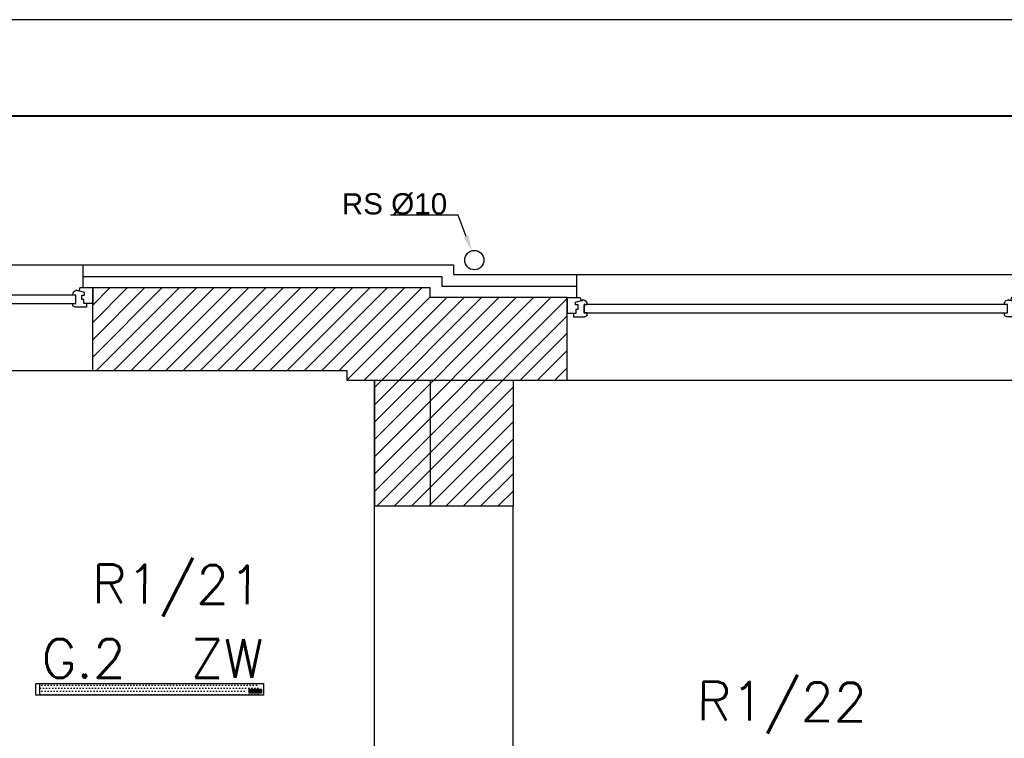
# Model space of a CAD drawing. Header units: millimetres. Extents: x 22250 to 51280, y -5012 to 7692.
# Tile 76 of 182: x 38555 to 39065, y 3259 to 3631. Entities that reach past the tile are written whole.
import ezdxf
from ezdxf import colors
from ezdxf.entities.mleader import LeaderData, LeaderLine
from ezdxf.enums import TextEntityAlignment as Align
from ezdxf.math import Vec2, Vec3

# ---------------------------------------------------------------- set-up
doc = ezdxf.new("R2010")
doc.units = ezdxf.units.MM
for name, color, linetype in [('_BI_LOGO', 140, 'Continuous'), ('_BI_OSW_OPIS', 140, 'Continuous'), ('_BI_OSW_OPRAWY', 140, 'Continuous'), ('E_podklad', 252, 'Continuous')]:
    doc.layers.add(name, color=color, linetype=linetype)
doc.layers.add('E_Obwody', color=3, linetype='Continuous', lineweight=13)
doc.styles.add('romans', font='romans.shx')
doc.styles.get("Standard").update_dxf_attribs({"font": 'arial.ttf'})
doc.linetypes.add('BATTING', pattern='A,0.0001,-0.1,[134,ltypeshp.shx,S=0.1,R=0,X=-0.1,Y=0],-0.2,[134,ltypeshp.shx,S=0.1,R=180,X=0.1,Y=0],-0.1', length=0.4001)

# ---------------------------------------------------------------- blocks, each defined once
blk = doc.blocks.new('*U200')
at = {"color": 144}
for p, q in [((-37, 0), (-37, -8)), ((-37, 0), (-30.32, 0)), ((-37, 0), (-37, -8)), ((-30.32, 0), (-29.74, -1.55)), ((193.32, 0), (192.74, -1.55)), ((200, 0), (193.32, 0)), ((200, 0), (200, -8)), ((-32.76, -2.4), (-29.74, -1.55)), ((-32.76, -3.73), (-32.76, -2.4)), ((-31.39, -3.73), (-32.76, -3.73)), ((-31.39, -6.06), (-31.39, -3.73)), ((-29.74, -1.55), (-28.89, -1.55)), ((-28.89, -1.55), (-28.99, -1.01)), ((-28.25, -7.98), (-28.25, -3.66)), ((-28.25, -3.66), (-26.62, -3.66)), ((191.25, -3.66), (189.62, -3.66)), ((191.25, -7.98), (191.25, -3.66)), ((191.89, -1.55), (191.99, -1.01)), ((192.74, -1.55), (191.89, -1.55)), ((195.76, -2.4), (192.74, -1.55)), ((194.39, -6.06), (194.39, -3.73)), ((194.39, -3.73), (195.76, -3.73)), ((195.76, -3.73), (195.76, -2.4)), ((-37, -8), (-33.8, -8)), ((-33.8, -8), (-33.8, -9.92)), ((-33.8, -8), (-32.41, -8)), ((-33.8, -9.92), (-27.94, -9.92)), ((-32.41, -8), (-32.41, -6.06)), ((-32.41, -6.06), (-31.39, -6.06)), ((-26.66, -7.98), (-28.25, -7.98)), ((-26.66, -9.03), (-26.66, -7.98)), ((189.66, -9.03), (189.66, -7.98)), ((189.66, -7.98), (191.25, -7.98)), ((196.8, -9.92), (190.94, -9.92)), ((195.41, -6.06), (194.39, -6.06)), ((195.41, -8), (195.41, -6.06)), ((196.8, -8), (195.41, -8)), ((200, -8), (196.8, -8)), ((196.8, -8), (196.8, -9.92))]:
    blk.add_line(p, q, dxfattribs=at)
blk.add_lwpolyline([(-28.25, -3.66), (191.25, -3.66), (191.25, -7.98), (-28.25, -7.98)], close=True, dxfattribs=at)
for centre, radius, start, end in [((-29.13, -3.52), 2.51, 356.8105, 86.8105), ((192.13, -3.52), 2.51, 93.1895, 183.1895), ((-28.03, -8.42), 1.5, 273.3553, 335.6854), ((191.03, -8.42), 1.5, 204.3146, 266.6447)]:
    blk.add_arc(centre, radius, start, end, dxfattribs=at)
blk = doc.blocks.new('*U201')
at = {"color": 144}
for p, q in [((-26.04, 0), (-26.04, -8)), ((-26.04, 0), (-19.35, 0)), ((-26.04, 0), (-26.04, -8)), ((-19.35, 0), (-18.77, -1.55)), ((193.32, 0), (192.74, -1.55)), ((200, 0), (193.32, 0)), ((200, 0), (200, -8)), ((-21.8, -2.4), (-18.77, -1.55)), ((-21.8, -3.73), (-21.8, -2.4)), ((-20.42, -3.73), (-21.8, -3.73)), ((-20.42, -6.06), (-20.42, -3.73)), ((-18.77, -1.55), (-17.93, -1.55)), ((-17.93, -1.55), (-18.02, -1.01)), ((-17.28, -7.98), (-17.28, -3.66)), ((-17.28, -3.66), (-15.65, -3.66)), ((191.25, -3.66), (189.62, -3.66)), ((191.25, -7.98), (191.25, -3.66)), ((191.89, -1.55), (191.99, -1.01)), ((192.74, -1.55), (191.89, -1.55)), ((195.76, -2.4), (192.74, -1.55)), ((194.39, -6.06), (194.39, -3.73)), ((194.39, -3.73), (195.76, -3.73)), ((195.76, -3.73), (195.76, -2.4)), ((-26.04, -8), (-22.84, -8)), ((-22.84, -8), (-22.84, -9.92)), ((-22.84, -8), (-21.44, -8)), ((-22.84, -9.92), (-16.98, -9.92)), ((-21.44, -8), (-21.44, -6.06)), ((-21.44, -6.06), (-20.42, -6.06)), ((-15.7, -7.98), (-17.28, -7.98)), ((-15.7, -9.03), (-15.7, -7.98)), ((189.66, -9.03), (189.66, -7.98)), ((189.66, -7.98), (191.25, -7.98)), ((196.8, -9.92), (190.94, -9.92)), ((195.41, -6.06), (194.39, -6.06)), ((195.41, -8), (195.41, -6.06)), ((196.8, -8), (195.41, -8)), ((200, -8), (196.8, -8)), ((196.8, -8), (196.8, -9.92))]:
    blk.add_line(p, q, dxfattribs=at)
blk.add_lwpolyline([(-17.28, -3.66), (191.25, -3.66), (191.25, -7.98), (-17.28, -7.98)], close=True, dxfattribs=at)
for centre, radius, start, end in [((-18.16, -3.52), 2.51, 356.8105, 86.8105), ((192.13, -3.52), 2.51, 93.1895, 183.1895), ((-17.07, -8.42), 1.5, 273.3553, 335.6854), ((191.03, -8.42), 1.5, 204.3146, 266.6447)]:
    blk.add_arc(centre, radius, start, end, dxfattribs=at)
blk = doc.blocks.new('*U967')
blk.add_lwpolyline([(-71, 0), (0, 0), (0, 42), (-71, 42)], close=True)
at = {"lineweight": 40}
blk.add_lwpolyline([(-68, 1), (-1, 1), (-1, 41), (-68, 41)], close=True, dxfattribs=at)
blk = doc.blocks.new('BI_LOGO')
at = {"layer": '_BI_LOGO', "linetype": 'Continuous'}
for p, q in [((0, 2.16), (6.37, 2.16)), ((0, 0), (0, 2.16)), ((6.37, 0), (0, 0)), ((0.17, 0.57), (0.17, 1.93)), ((0.17, 1.93), (0.75, 1.93)), ((0.76, 0.57), (0.17, 0.57)), ((0.45, 1.67), (0.82, 1.67)), ((0.45, 1.39), (0.45, 1.67)), ((0.82, 1.39), (0.45, 1.39)), ((0.45, 1.16), (0.84, 1.16)), ((0.45, 0.81), (0.45, 1.16)), ((0.84, 0.81), (0.45, 0.81)), ((0.75, 1.93), (0.8, 1.93)), ((0.81, 0.57), (0.76, 0.57)), ((0.8, 1.93), (0.84, 1.92)), ((0.86, 0.57), (0.81, 0.57)), ((0.82, 1.67), (0.85, 1.67)), ((0.85, 1.4), (0.82, 1.39)), ((0.84, 1.92), (0.89, 1.92)), ((0.84, 1.16), (0.87, 1.16)), ((0.87, 0.82), (0.84, 0.81)), ((0.85, 1.67), (0.88, 1.66)), ((0.88, 1.4), (0.85, 1.4)), ((0.9, 0.57), (0.86, 0.57)), ((0.87, 1.16), (0.9, 1.15)), ((0.9, 0.82), (0.87, 0.82)), ((0.88, 1.66), (0.9, 1.65)), ((0.9, 1.42), (0.88, 1.4)), ((0.89, 1.92), (0.93, 1.91)), ((0.9, 1.65), (0.92, 1.63)), ((0.92, 1.43), (0.9, 1.42)), ((0.9, 1.15), (0.92, 1.13)), ((0.93, 0.84), (0.9, 0.82)), ((0.94, 0.58), (0.9, 0.57)), ((0.92, 1.63), (0.94, 1.61)), ((0.94, 1.45), (0.92, 1.43)), ((0.92, 1.13), (0.95, 1.12)), ((0.93, 1.91), (0.97, 1.91)), ((0.95, 0.85), (0.93, 0.84)), ((0.94, 1.61), (0.95, 1.59)), ((0.95, 1.47), (0.94, 1.45)), ((0.98, 0.59), (0.94, 0.58)), ((0.95, 1.59), (0.96, 1.57)), ((0.96, 1.5), (0.95, 1.47)), ((0.95, 1.12), (0.96, 1.1)), ((0.96, 0.87), (0.95, 0.85)), ((0.96, 1.57), (0.96, 1.54)), ((0.96, 1.54), (0.96, 1.52)), ((0.96, 1.52), (0.96, 1.5)), ((0.96, 1.1), (0.98, 1.08)), ((0.98, 0.89), (0.96, 0.87)), ((0.97, 1.91), (1, 1.9)), ((0.98, 1.08), (0.99, 1.05)), ((0.99, 0.92), (0.98, 0.89)), ((1.04, 0.61), (0.98, 0.59)), ((0.99, 1.05), (0.99, 1.03)), ((0.99, 1.03), (1, 1)), ((1, 0.94), (0.99, 0.92)), ((1, 1.9), (1.06, 1.88)), ((1, 1), (1, 0.97)), ((1, 0.97), (1, 0.94)), ((1.09, 0.63), (1.04, 0.61)), ((1.06, 1.88), (1.1, 1.86)), ((1.11, 1.31), (1.08, 1.29)), ((1.08, 1.29), (1.13, 1.27)), ((1.14, 0.66), (1.09, 0.63)), ((1.1, 1.86), (1.14, 1.83)), ((1.13, 1.33), (1.11, 1.31)), ((1.16, 1.36), (1.13, 1.33)), ((1.13, 1.27), (1.17, 1.25)), ((1.14, 1.83), (1.18, 1.79)), ((1.18, 0.69), (1.14, 0.66)), ((1.18, 1.39), (1.16, 1.36)), ((1.17, 1.25), (1.2, 1.22)), ((1.18, 1.79), (1.2, 1.76)), ((1.2, 1.43), (1.18, 1.39)), ((1.22, 0.74), (1.18, 0.69)), ((1.2, 1.76), (1.22, 1.72)), ((1.22, 1.46), (1.2, 1.43)), ((1.2, 1.22), (1.23, 1.18)), ((1.22, 1.72), (1.23, 1.68)), ((1.23, 1.5), (1.22, 1.46)), ((1.25, 0.79), (1.22, 0.74)), ((1.23, 1.68), (1.24, 1.64)), ((1.24, 1.54), (1.23, 1.5)), ((1.23, 1.18), (1.25, 1.13)), ((1.24, 1.64), (1.24, 1.59)), ((1.24, 1.59), (1.24, 1.54)), ((1.25, 1.13), (1.27, 1.1)), ((1.26, 0.83), (1.25, 0.79)), ((1.27, 0.87), (1.26, 0.83)), ((1.27, 1.15), (1.28, 1.19)), ((1.27, 1.1), (1.27, 1.15)), ((1.27, 1.05), (1.27, 1.1)), ((1.27, 1.01), (1.27, 1.05)), ((1.27, 0.96), (1.27, 1.01)), ((1.28, 0.91), (1.27, 0.96)), ((1.28, 0.91), (1.27, 0.87)), ((1.28, 1.19), (1.29, 1.23)), ((1.29, 0.88), (1.28, 0.91)), ((1.29, 1.23), (1.3, 1.27)), ((1.3, 0.84), (1.29, 0.88)), ((1.3, 1.27), (1.32, 1.32)), ((1.31, 0.81), (1.3, 0.84)), ((1.33, 0.77), (1.31, 0.81)), ((1.32, 1.32), (1.35, 1.37)), ((1.35, 0.73), (1.33, 0.77)), ((1.35, 1.37), (1.37, 1.41)), ((1.38, 0.7), (1.35, 0.73)), ((1.37, 1.41), (1.4, 1.44)), ((1.4, 0.67), (1.38, 0.7)), ((1.4, 1.44), (1.44, 1.48)), ((1.43, 0.64), (1.4, 0.67)), ((1.47, 0.62), (1.43, 0.64)), ((1.44, 1.48), (1.48, 1.51)), ((1.5, 0.59), (1.47, 0.62)), ((1.48, 1.51), (1.52, 1.54)), ((1.54, 0.58), (1.5, 0.59)), ((1.52, 1.54), (1.56, 1.56)), ((2.18, 0.99), (1.53, 0.98)), ((1.53, 0.98), (1.54, 0.93)), ((1.54, 0.93), (1.56, 0.88)), ((1.58, 0.56), (1.54, 0.58)), ((1.56, 1.56), (1.6, 1.57)), ((1.57, 1.22), (1.56, 1.17)), ((1.56, 1.17), (1.93, 1.17)), ((1.56, 0.88), (1.58, 0.83)), ((1.58, 1.27), (1.57, 1.22)), ((1.61, 1.31), (1.58, 1.27)), ((1.58, 0.83), (1.6, 0.8)), ((1.62, 0.55), (1.58, 0.56)), ((1.6, 1.57), (1.65, 1.58)), ((1.6, 0.8), (1.64, 0.77)), ((1.65, 1.34), (1.61, 1.31)), ((1.66, 0.54), (1.62, 0.55)), ((1.64, 0.77), (1.68, 0.76)), ((1.65, 1.58), (1.7, 1.59)), ((1.7, 1.36), (1.65, 1.34)), ((1.71, 0.53), (1.66, 0.54)), ((1.68, 0.76), (1.73, 0.75)), ((1.7, 1.59), (1.75, 1.59)), ((1.75, 1.36), (1.7, 1.36)), ((1.75, 0.53), (1.71, 0.53)), ((1.73, 0.75), (1.77, 0.75)), ((1.75, 1.59), (1.8, 1.59)), ((1.79, 1.35), (1.75, 1.36)), ((1.8, 0.53), (1.75, 0.53)), ((1.77, 0.75), (1.8, 0.76)), ((1.83, 1.33), (1.79, 1.35)), ((1.8, 1.59), (1.85, 1.58)), ((1.8, 0.76), (1.83, 0.77)), ((1.85, 0.54), (1.8, 0.53)), ((1.87, 1.3), (1.83, 1.33)), ((1.83, 0.77), (1.86, 0.79)), ((1.85, 1.58), (1.89, 1.57)), ((1.9, 0.55), (1.85, 0.54)), ((1.86, 0.79), (1.88, 0.81)), ((1.9, 1.26), (1.87, 1.3)), ((1.88, 0.81), (1.89, 0.83)), ((1.89, 1.57), (1.93, 1.56)), ((1.89, 0.83), (1.9, 0.86)), ((1.92, 1.22), (1.9, 1.26)), ((1.9, 0.86), (2.2, 0.86)), ((1.95, 0.56), (1.9, 0.55)), ((1.93, 1.17), (1.92, 1.22)), ((1.93, 1.56), (1.97, 1.54)), ((1.99, 0.59), (1.95, 0.56)), ((1.97, 1.54), (2.01, 1.51)), ((2.04, 0.61), (1.99, 0.59)), ((2.01, 1.51), (2.05, 1.49)), ((2.08, 0.64), (2.04, 0.61)), ((2.05, 1.49), (2.08, 1.45)), ((2.08, 1.45), (2.11, 1.42)), ((2.11, 0.68), (2.08, 0.64)), ((2.11, 1.42), (2.13, 1.38)), ((2.14, 0.72), (2.11, 0.68)), ((2.13, 1.38), (2.15, 1.34)), ((2.17, 0.76), (2.14, 0.72)), ((2.15, 1.34), (2.18, 1.29)), ((2.17, 1.06), (2.18, 1.11)), ((2.18, 0.99), (2.17, 1.06)), ((2.18, 0.8), (2.17, 0.76)), ((2.18, 1.29), (2.19, 1.25)), ((2.18, 1.15), (2.19, 1.19)), ((2.18, 1.11), (2.18, 1.15)), ((2.18, 0.96), (2.18, 0.99)), ((2.19, 0.91), (2.18, 0.96)), ((2.2, 0.86), (2.18, 0.8)), ((2.19, 1.24), (2.2, 1.28)), ((2.19, 1.25), (2.19, 1.24)), ((2.19, 1.19), (2.19, 1.24)), ((2.21, 0.86), (2.19, 0.91)), ((2.19, 0.46), (2.48, 0.46)), ((2.2, 0.4), (2.19, 0.46)), ((2.2, 1.28), (2.22, 1.32)), ((2.21, 0.36), (2.2, 0.4)), ((2.22, 0.81), (2.21, 0.86)), ((2.22, 0.33), (2.21, 0.36)), ((2.22, 1.32), (2.23, 1.37)), ((2.24, 0.77), (2.22, 0.81)), ((2.24, 0.32), (2.22, 0.33)), ((2.23, 1.37), (2.26, 1.41)), ((2.27, 0.73), (2.24, 0.77)), ((2.26, 0.29), (2.24, 0.32)), ((2.26, 1.41), (2.28, 1.45)), ((2.29, 0.26), (2.26, 0.29)), ((2.29, 0.7), (2.27, 0.73)), ((2.28, 1.45), (2.31, 1.48)), ((2.32, 0.66), (2.29, 0.7)), ((2.33, 0.23), (2.29, 0.26)), ((2.31, 1.48), (2.35, 1.51)), ((2.36, 0.63), (2.32, 0.66)), ((2.38, 0.21), (2.33, 0.23)), ((2.35, 1.51), (2.38, 1.54)), ((2.39, 0.61), (2.36, 0.63)), ((2.38, 1.54), (2.43, 1.56)), ((2.43, 0.18), (2.38, 0.21)), ((2.43, 0.59), (2.39, 0.61)), ((2.43, 1.56), (2.47, 1.57)), ((2.48, 0.58), (2.43, 0.59)), ((2.46, 0.17), (2.43, 0.18)), ((2.43, 0.18), (2.43, 0.18)), ((2.46, 1.15), (2.45, 1.1)), ((2.45, 1.1), (2.45, 1.05)), ((2.45, 1.05), (2.45, 1)), ((2.45, 1), (2.46, 0.96)), ((2.47, 1.19), (2.46, 1.15)), ((2.46, 0.96), (2.47, 0.92)), ((2.5, 0.16), (2.46, 0.17)), ((2.47, 1.57), (2.52, 1.58)), ((2.48, 1.22), (2.47, 1.19)), ((2.47, 0.92), (2.49, 0.88)), ((2.49, 1.26), (2.48, 1.22)), ((2.52, 0.57), (2.48, 0.58)), ((2.48, 0.46), (2.49, 0.43)), ((2.51, 1.28), (2.49, 1.26)), ((2.49, 0.88), (2.51, 0.85)), ((2.49, 0.43), (2.52, 0.41)), ((2.55, 0.16), (2.5, 0.16)), ((2.53, 1.31), (2.51, 1.28)), ((2.51, 0.85), (2.54, 0.83)), ((2.52, 1.58), (2.58, 1.58)), ((2.57, 0.57), (2.52, 0.57)), ((2.52, 0.41), (2.54, 0.38)), ((2.56, 1.32), (2.53, 1.31)), ((2.54, 0.83), (2.57, 0.8)), ((2.54, 0.38), (2.57, 0.37)), ((2.59, 0.16), (2.55, 0.16)), ((2.59, 1.34), (2.56, 1.32)), ((2.57, 0.8), (2.61, 0.79)), ((2.61, 0.57), (2.57, 0.57)), ((2.57, 0.37), (2.62, 0.37)), ((2.58, 1.58), (2.64, 1.58)), ((2.62, 1.34), (2.59, 1.34)), ((2.64, 0.15), (2.59, 0.16)), ((2.61, 0.79), (2.65, 0.79)), ((2.65, 0.57), (2.61, 0.57)), ((2.65, 1.35), (2.62, 1.34)), ((2.62, 0.37), (2.66, 0.37)), ((2.64, 1.58), (2.7, 1.57)), ((2.69, 0.15), (2.64, 0.15)), ((2.71, 1.34), (2.65, 1.35)), ((2.65, 0.79), (2.71, 0.79)), ((2.69, 0.58), (2.65, 0.57)), ((2.66, 0.37), (2.7, 0.37)), ((2.73, 0.59), (2.69, 0.58)), ((2.74, 0.16), (2.69, 0.15)), ((2.7, 1.57), (2.75, 1.55)), ((2.7, 0.37), (2.74, 0.38)), ((2.75, 1.33), (2.71, 1.34)), ((2.71, 0.79), (2.75, 0.81)), ((2.77, 0.6), (2.73, 0.59)), ((2.74, 0.38), (2.77, 0.39)), ((2.78, 0.16), (2.74, 0.16)), ((2.75, 1.55), (2.79, 1.52)), ((2.79, 1.3), (2.75, 1.33)), ((2.75, 0.81), (2.79, 0.83)), ((2.8, 0.62), (2.77, 0.6)), ((2.77, 0.39), (2.8, 0.41)), ((2.83, 0.17), (2.78, 0.16)), ((2.79, 1.52), (2.83, 1.49)), ((2.82, 1.27), (2.79, 1.3)), ((2.79, 0.83), (2.82, 0.87)), ((2.83, 0.64), (2.8, 0.62)), ((2.8, 0.41), (2.83, 0.43)), ((2.84, 1.22), (2.82, 1.27)), ((2.82, 0.87), (2.84, 0.91)), ((2.83, 1.49), (2.86, 1.44)), ((2.86, 0.67), (2.83, 0.64)), ((2.83, 0.43), (2.84, 0.46)), ((2.87, 0.18), (2.83, 0.17)), ((2.86, 1.17), (2.84, 1.22)), ((2.84, 0.91), (2.86, 0.96)), ((2.84, 0.46), (2.85, 0.5)), ((2.85, 0.5), (2.86, 0.54)), ((2.86, 1.44), (2.86, 1.56)), ((2.86, 1.56), (3.13, 1.56)), ((2.87, 1.12), (2.86, 1.17)), ((2.86, 0.96), (2.87, 1.01)), ((2.86, 0.58), (2.86, 0.67)), ((2.86, 0.54), (2.86, 0.58)), ((2.87, 1.06), (2.87, 1.12)), ((2.87, 1.01), (2.87, 1.06)), ((2.9, 0.19), (2.87, 0.18)), ((2.94, 0.2), (2.9, 0.19)), ((2.98, 0.23), (2.94, 0.2)), ((3.02, 0.26), (2.98, 0.23)), ((3.04, 0.29), (3.02, 0.26)), ((3.07, 0.33), (3.04, 0.29)), ((3.09, 0.38), (3.07, 0.33)), ((3.11, 0.43), (3.09, 0.38)), ((3.13, 0.49), (3.11, 0.43)), ((3.13, 1.56), (3.13, 0.72)), ((3.13, 0.72), (3.13, 0.67)), ((3.13, 0.67), (3.13, 0.62)), ((3.13, 0.62), (3.13, 0.58)), ((3.13, 0.58), (3.13, 0.53)), ((3.13, 0.53), (3.13, 0.49)), ((3.22, 0.55), (3.22, 1.9)), ((3.22, 1.9), (3.5, 1.9)), ((3.5, 0.55), (3.22, 0.55)), ((3.5, 1.9), (3.5, 1.46)), ((3.5, 1.46), (3.51, 1.49)), ((3.51, 1.22), (3.5, 1.18)), ((3.5, 1.18), (3.5, 1.13)), ((3.5, 1.13), (3.5, 1.08)), ((3.5, 1.08), (3.5, 0.55)), ((3.51, 1.49), (3.54, 1.51)), ((3.52, 1.25), (3.51, 1.22)), ((3.54, 1.28), (3.52, 1.25)), ((3.54, 1.51), (3.57, 1.53)), ((3.55, 1.3), (3.54, 1.28)), ((3.59, 1.33), (3.55, 1.3)), ((3.57, 1.53), (3.6, 1.55)), ((3.65, 1.35), (3.59, 1.33)), ((3.6, 1.55), (3.64, 1.56)), ((3.64, 1.56), (3.69, 1.58)), ((3.7, 1.36), (3.65, 1.35)), ((3.69, 1.58), (3.73, 1.58)), ((3.74, 1.35), (3.7, 1.36)), ((3.73, 1.58), (3.77, 1.59)), ((3.77, 1.33), (3.74, 1.35)), ((3.77, 1.59), (3.81, 1.59)), ((3.8, 1.31), (3.77, 1.33)), ((3.82, 1.29), (3.8, 1.31)), ((3.81, 1.59), (3.86, 1.58)), ((3.83, 1.26), (3.82, 1.29)), ((3.84, 1.23), (3.83, 1.26)), ((3.85, 1.19), (3.84, 1.23)), ((3.85, 1.15), (3.85, 1.19)), ((3.85, 1.1), (3.85, 1.15)), ((3.85, 0.56), (3.85, 1.1)), ((4.13, 0.56), (3.85, 0.56)), ((3.86, 1.58), (3.9, 1.57)), ((3.9, 1.57), (3.94, 1.56)), ((3.94, 1.56), (3.98, 1.54)), ((3.98, 1.54), (4.01, 1.51)), ((4.01, 1.51), (4.04, 1.48)), ((4.04, 1.48), (4.07, 1.45)), ((4.07, 1.45), (4.09, 1.41)), ((4.09, 1.41), (4.11, 1.36)), ((4.11, 1.36), (4.12, 1.31)), ((4.12, 1.31), (4.12, 1.27)), ((4.12, 1.27), (4.13, 1.22)), ((4.13, 1.22), (4.13, 1.17)), ((4.13, 1.17), (4.13, 0.56)), ((4.14, 1.14), (4.15, 1.18)), ((4.14, 1.09), (4.14, 1.14)), ((4.14, 1.05), (4.14, 1.09)), ((4.14, 1), (4.14, 1.05)), ((4.14, 0.96), (4.14, 1)), ((4.15, 0.92), (4.14, 0.96)), ((4.15, 1.18), (4.16, 1.23)), ((4.16, 0.88), (4.15, 0.92)), ((4.16, 1.23), (4.17, 1.27)), ((4.17, 0.84), (4.16, 0.88)), ((4.17, 1.27), (4.19, 1.32)), ((4.18, 0.8), (4.17, 0.84)), ((4.2, 0.77), (4.18, 0.8)), ((4.19, 1.32), (4.22, 1.36)), ((4.22, 0.73), (4.2, 0.77)), ((4.22, 1.36), (4.24, 1.4)), ((4.25, 0.69), (4.22, 0.73)), ((4.24, 1.4), (4.28, 1.44)), ((4.28, 0.66), (4.25, 0.69)), ((4.28, 1.44), (4.31, 1.47)), ((4.31, 0.64), (4.28, 0.66)), ((4.31, 1.47), (4.35, 1.5)), ((4.34, 0.61), (4.31, 0.64)), ((4.38, 0.59), (4.34, 0.61)), ((4.35, 1.5), (4.39, 1.53)), ((4.41, 0.57), (4.38, 0.59)), ((4.39, 1.53), (4.43, 1.55)), ((5.09, 0.98), (4.41, 0.97)), ((4.41, 0.97), (4.41, 0.93)), ((4.41, 0.93), (4.43, 0.87)), ((4.45, 0.55), (4.41, 0.57)), ((4.43, 1.55), (4.47, 1.57)), ((4.44, 1.22), (4.43, 1.16)), ((4.43, 1.16), (4.79, 1.16)), ((4.43, 0.87), (4.45, 0.83)), ((4.46, 1.27), (4.44, 1.22)), ((4.45, 0.83), (4.48, 0.79)), ((4.49, 0.54), (4.45, 0.55)), ((4.49, 1.32), (4.46, 1.27)), ((4.47, 1.57), (4.52, 1.58)), ((4.48, 0.79), (4.51, 0.77)), ((4.52, 1.34), (4.49, 1.32)), ((4.54, 0.53), (4.49, 0.54)), ((4.51, 0.77), (4.56, 0.75)), ((4.52, 1.58), (4.57, 1.58)), ((4.57, 1.35), (4.52, 1.34)), ((4.58, 0.53), (4.54, 0.53)), ((4.56, 0.75), (4.6, 0.75)), ((4.57, 1.58), (4.62, 1.59)), ((4.63, 1.36), (4.57, 1.35)), ((4.62, 0.53), (4.58, 0.53)), ((4.6, 0.75), (4.64, 0.75)), ((4.62, 1.59), (4.67, 1.58)), ((4.67, 0.53), (4.62, 0.53)), ((4.67, 1.35), (4.63, 1.36)), ((4.64, 0.75), (4.67, 0.75)), ((4.67, 1.58), (4.72, 1.58)), ((4.71, 1.33), (4.67, 1.35)), ((4.67, 0.75), (4.7, 0.76)), ((4.72, 0.54), (4.67, 0.53)), ((4.7, 0.76), (4.73, 0.78)), ((4.74, 1.3), (4.71, 1.33)), ((4.72, 1.58), (4.76, 1.57)), ((4.77, 0.54), (4.72, 0.54)), ((4.73, 0.78), (4.75, 0.8)), ((4.77, 1.26), (4.74, 1.3)), ((4.75, 0.8), (4.77, 0.83)), ((4.76, 1.57), (4.8, 1.55)), ((4.79, 1.21), (4.77, 1.26)), ((4.77, 0.83), (4.78, 0.86)), ((4.82, 0.56), (4.77, 0.54)), ((4.78, 0.86), (5.07, 0.85)), ((4.79, 1.16), (4.79, 1.21)), ((4.8, 1.55), (4.85, 1.53)), ((4.87, 0.58), (4.82, 0.56)), ((4.85, 1.53), (4.88, 1.51)), ((4.91, 0.61), (4.87, 0.58)), ((4.88, 1.51), (4.92, 1.48)), ((4.95, 0.64), (4.91, 0.61)), ((4.92, 1.48), (4.95, 1.45)), ((4.95, 1.45), (4.98, 1.41)), ((4.98, 0.67), (4.95, 0.64)), ((4.98, 1.41), (5, 1.37)), ((5.01, 0.71), (4.98, 0.67)), ((5, 1.37), (5.03, 1.33)), ((5.04, 0.75), (5.01, 0.71)), ((5.03, 1.33), (5.05, 1.29)), ((5.06, 0.8), (5.04, 0.75)), ((5.05, 1.29), (5.06, 1.25)), ((5.06, 1.25), (5.07, 1.21)), ((5.07, 0.85), (5.06, 0.8)), ((5.07, 1.21), (5.08, 1.17)), ((5.08, 1.17), (5.08, 1.12)), ((5.08, 1.12), (5.09, 1.08)), ((5.09, 1.08), (5.09, 1.03)), ((5.09, 1.03), (5.09, 0.98)), ((5.1, 0.55), (5.1, 1.91)), ((5.1, 1.91), (5.37, 1.91)), ((5.37, 0.55), (5.1, 0.55)), ((5.37, 1.91), (5.37, 0.55)), ((5.47, 0.54), (5.47, 1.9)), ((5.47, 1.9), (5.74, 1.9)), ((5.74, 0.54), (5.47, 0.54)), ((5.74, 1.9), (5.74, 0.54)), ((5.84, 1.65), (5.84, 1.91)), ((5.84, 1.91), (6.11, 1.91)), ((6.11, 1.65), (5.84, 1.65)), ((5.84, 0.55), (5.84, 1.55)), ((5.84, 1.55), (6.11, 1.55)), ((6.11, 0.55), (5.84, 0.55)), ((6.11, 1.91), (6.11, 1.65)), ((6.11, 1.55), (6.11, 0.55)), ((6.37, 2.16), (6.37, 0))]:
    blk.add_line(p, q, dxfattribs=at)
blk = doc.blocks.new('G.2')
at = {"layer": '_BI_OSW_OPRAWY'}
h = blk.add_hatch(dxfattribs=at)
h.set_pattern_fill('DOTS', color=256)
h.set_pattern_definition([(0, (-249.5286, -5010), (0.79375, 1.5875), [0, -1.5875])])
h.paths.add_polyline_path([(56.9, 3), (-56.9, 3), (-56.9, -3), (56.9, -3)])
h.paths.add_polyline_path([(49.53, 0.16), (55.9, 0.16), (55.9, -2), (49.53, -2)], flags=16)
h.paths.add_polyline_path([(50.79, -0.88), (50.8, -0.87), (50.76, -0.82)], flags=0)
h.paths.add_polyline_path([(50.81, -1.13), (50.82, -1.15), (50.82, -1.12)], flags=0)
h.paths.add_polyline_path([(49.7, -0.07), (50.34, -0.07), (50.46, -0.08), (50.6, -0.12), (50.73, -0.21), (50.78, -0.39), (50.75, -0.56), (50.67, -0.66), (50.62, -0.7), (50.7, -0.75), (50.77, -0.81), (50.8, -0.9), (50.82, -0.74), (50.9, -0.59), (51.01, -0.48), (51.13, -0.42), (51.28, -0.4), (51.44, -0.43), (51.6, -0.52), (51.69, -0.66), (51.72, -0.75), (51.79, -0.59), (51.88, -0.48), (52, -0.42), (52.15, -0.41), (52.28, -0.43), (52.39, -0.54), (52.39, -0.44), (52.66, -0.44), (52.66, -1.28), (52.66, -1.33), (52.66, -1.38), (52.66, -1.48), (52.63, -1.62), (52.54, -1.77), (52.38, -1.83), (52.24, -1.85), (52.12, -1.84), (52, -1.84), (51.85, -1.77), (51.79, -1.71), (51.77, -1.68), (51.74, -1.65), (51.72, -1.54), (52.01, -1.54), (52.03, -1.57), (52.05, -1.59), (52.07, -1.62), (52.1, -1.63), (52.15, -1.63), (52.19, -1.63), (52.23, -1.63), (52.27, -1.62), (52.3, -1.61), (52.33, -1.59), (52.36, -1.57), (52.38, -1.54), (52.38, -1.5), (52.39, -1.46), (52.39, -1.42), (52.39, -1.35), (52.25, -1.42), (52.09, -1.44), (51.95, -1.41), (51.8, -1.29), (51.74, -1.15), (51.68, -1.28), (51.59, -1.39), (51.44, -1.45), (51.26, -1.47), (51.09, -1.44), (50.94, -1.35), (50.85, -1.22), (50.81, -1.1), (50.78, -1.23), (50.68, -1.35), (50.54, -1.41), (50.39, -1.43), (50.29, -1.43), (49.7, -1.43)], flags=0)
h.paths.add_polyline_path([(49.98, -0.33), (50.42, -0.33), (50.51, -0.44), (50.46, -0.58), (50.37, -0.61), (49.98, -0.61)], flags=0)
h.paths.add_polyline_path([(49.99, -0.84), (50.44, -0.84), (50.53, -0.94), (50.53, -1.09), (50.44, -1.19), (49.99, -1.19)], flags=0)
h.paths.add_polyline_path([(50.66, -0.67), (50.71, -0.61), (50.73, -0.57), (50.7, -0.64)], flags=0)
h.paths.add_polyline_path([(50.77, -0.36), (50.75, -0.27), (50.73, -0.24), (50.77, -0.32)], flags=0)
h.paths.add_polyline_path([(50.55, -0.1), (50.59, -0.12), (50.51, -0.09), (50.46, -0.09)], flags=0)
h.paths.add_polyline_path([(50.51, -0.48), (50.49, -0.43), (50.51, -0.53), (50.45, -0.57), (50.47, -0.55)], flags=0)
h.paths.add_polyline_path([(50.5, -0.48), (50.49, -0.38), (50.43, -0.35), (50.51, -0.41)], flags=0)
h.paths.add_polyline_path([(50.39, -1.43), (50.48, -1.42), (50.51, -1.41), (50.43, -1.43)], flags=0)
h.paths.add_polyline_path([(50.53, -1.06), (50.5, -1.14), (50.46, -1.16), (50.52, -1.12)], flags=0)
h.paths.add_polyline_path([(50.4, -0.84), (50.48, -0.87), (50.51, -0.92), (50.46, -0.85)], flags=0)
h.paths.add_polyline_path([(52.21, -0.42), (52.32, -0.46), (52.34, -0.49), (52.28, -0.45), (52.21, -0.42), (52.05, -0.41), (52.01, -0.43), (52.08, -0.42)], flags=0)
h.paths.add_polyline_path([(51.79, -0.59), (51.84, -0.51), (51.88, -0.49), (51.81, -0.55)], flags=0)
h.paths.add_polyline_path([(51.66, -0.61), (51.73, -0.75), (51.73, -0.76), (51.72, -0.81), (51.71, -0.85), (51.71, -0.89), (51.71, -0.94), (51.71, -1.01), (51.71, -1.04), (51.72, -1.09), (51.74, -1.14), (51.77, -1.24), (51.8, -1.27), (51.75, -1.19), (51.74, -1.14), (51.44, -1.14), (51.4, -1.23), (51.27, -1.25), (51.13, -1.22), (51.09, -1.12), (51.06, -1.02), (51.71, -1.01), (51.7, -0.88), (51.73, -0.76), (51.72, -0.75), (51.72, -0.76), (51.73, -0.75), (51.69, -0.66), (51.64, -0.57), (51.61, -0.55)], flags=0)
h.paths.add_polyline_path([(51.4, -0.41), (51.46, -0.44), (51.42, -0.43), (51.33, -0.41), (51.28, -0.41)], flags=0)
h.paths.add_polyline_path([(51.09, -0.44), (51.13, -0.43), (51.05, -0.46), (51.01, -0.49)], flags=0)
h.paths.add_polyline_path([(50.67, -1.34), (50.73, -1.29), (50.8, -1.18), (50.81, -1.11), (50.79, -0.95), (50.81, -0.79), (50.87, -0.63), (50.9, -0.59), (50.86, -0.65), (50.83, -0.73), (50.81, -0.81), (50.8, -0.9), (50.8, -0.95), (50.8, -0.99), (50.81, -1.1), (50.87, -1.26), (50.93, -1.33), (50.97, -1.36), (51.03, -1.41), (51.07, -1.42), (50.98, -1.38), (50.87, -1.26), (50.81, -1.1), (50.8, -1.18), (50.72, -1.31)], flags=0)
h.paths.add_polyline_path([(51.14, -1.2), (51.18, -1.24), (51.26, -1.25), (51.36, -1.25), (51.39, -1.21), (51.32, -1.25), (51.15, -1.23)], flags=0)
h.paths.add_polyline_path([(51.13, -0.68), (51.28, -0.62), (51.41, -0.69), (51.47, -0.83), (51.08, -0.83)], flags=0)
h.paths.add_polyline_path([(51.37, -0.65), (51.4, -0.7), (51.33, -0.63), (51.28, -0.64)], flags=0)
h.paths.add_polyline_path([(51.28, -1.47), (51.36, -1.46), (51.43, -1.45), (51.5, -1.43), (51.57, -1.39), (51.64, -1.34), (51.67, -1.28), (51.61, -1.37), (51.48, -1.44), (51.33, -1.47)], flags=0)
h.paths.add_polyline_path([(51.86, -1.77), (51.95, -1.82), (52, -1.83), (51.9, -1.8)], flags=0)
h.paths.add_polyline_path([(51.97, -1.41), (52.05, -1.44), (52.1, -1.43), (51.98, -1.43), (51.93, -1.39)], flags=0)
h.paths.add_polyline_path([(52.25, -0.65), (52.36, -0.72), (52.4, -0.88), (52.39, -1.05), (52.33, -1.18), (52.19, -1.22), (52.05, -1.18), (51.99, -1.05), (51.98, -0.9), (52.01, -0.75), (52.1, -0.66)], flags=0)
h.paths.add_polyline_path([(52.22, -1.85), (52.31, -1.84), (52.36, -1.83), (52.28, -1.85)], flags=0)
h.paths.add_polyline_path([(52.22, -1.42), (52.33, -1.39), (52.36, -1.36), (52.29, -1.41)], flags=0)
h.paths.add_polyline_path([(52.55, -1.74), (52.59, -1.7), (52.63, -1.62), (52.66, -1.53), (52.66, -1.47), (52.65, -1.57), (52.57, -1.72)], flags=0)
h.paths.add_polyline_path([(52.75, -0.1), (53.03, -0.1), (53.03, -0.51), (53.13, -0.45), (53.29, -0.41), (53.41, -0.42), (53.57, -0.49), (53.64, -0.63), (53.66, -0.77), (53.66, -1.44), (53.38, -1.44), (53.38, -0.9), (53.38, -0.85), (53.38, -0.81), (53.37, -0.77), (53.36, -0.74), (53.35, -0.71), (53.33, -0.69), (53.3, -0.67), (53.27, -0.65), (53.23, -0.64), (53.18, -0.65), (53.12, -0.67), (53.09, -0.7), (53.07, -0.72), (53.05, -0.75), (53.04, -0.78), (53.03, -0.82), (53.03, -0.87), (53.03, -0.92), (53.03, -1.45), (52.75, -1.45)], flags=0)
h.paths.add_polyline_path([(53.43, -0.43), (53.36, -0.41), (53.3, -0.41), (53.39, -0.41)], flags=0)
h.paths.add_polyline_path([(53.66, -0.73), (53.66, -0.78), (53.65, -0.67), (53.64, -0.64)], flags=0)
h.paths.add_polyline_path([(53.94, -1.03), (53.94, -1.07), (53.96, -1.13), (53.98, -1.17), (54.01, -1.21), (54.04, -1.23), (54.09, -1.25), (54.13, -1.25), (54.18, -1.25), (54.21, -1.25), (54.24, -1.24), (54.26, -1.22), (54.28, -1.2), (54.3, -1.17), (54.31, -1.14), (54.63, -1.15), (54.63, -1.02)], flags=0)
h.paths.add_polyline_path([(54.62, -0.9), (54.62, -0.97), (54.62, -0.92), (54.62, -0.88), (54.61, -0.83), (54.61, -0.79), (54.59, -0.75), (54.58, -0.71), (54.56, -0.67), (54.54, -0.63), (54.51, -0.59), (54.48, -0.55), (54.45, -0.52), (54.42, -0.49), (54.38, -0.47), (54.34, -0.45), (54.29, -0.43), (54.25, -0.42), (54.2, -0.42), (54.15, -0.41), (54.1, -0.42), (54.05, -0.42), (54.01, -0.43), (53.96, -0.45), (53.92, -0.47), (53.88, -0.5), (53.84, -0.53), (53.81, -0.56), (53.78, -0.6), (53.75, -0.64), (53.72, -0.68), (53.7, -0.73), (53.69, -0.77), (53.68, -0.82), (53.67, -0.86), (53.67, -0.91), (53.67, -0.95), (53.67, -1), (53.67, -1.04), (53.68, -1.08), (53.69, -1.12), (53.7, -1.16), (53.72, -1.2), (53.73, -1.23), (53.75, -1.27), (53.78, -1.31), (53.81, -1.34), (53.84, -1.36), (53.87, -1.39), (53.91, -1.41), (53.95, -1.43), (53.98, -1.45), (54.03, -1.46), (54.07, -1.47), (54.11, -1.47), (54.16, -1.47), (54.21, -1.47), (54.26, -1.46), (54.3, -1.46), (54.35, -1.44), (54.4, -1.42), (54.44, -1.39), (54.48, -1.36), (54.52, -1.33), (54.55, -1.29), (54.58, -1.23), (54.59, -1.2), (54.56, -1.28), (54.46, -1.39), (54.32, -1.46), (54.13, -1.48), (53.96, -1.44), (53.82, -1.36), (53.72, -1.22), (53.67, -1.07), (53.67, -0.9), (53.69, -0.74), (53.77, -0.6), (53.88, -0.49), (54, -0.43), (54.15, -0.41), (54.32, -0.43), (54.47, -0.53), (54.56, -0.67), (54.61, -0.79)], flags=0)
h.paths.add_polyline_path([(54.01, -0.67), (54.16, -0.63), (54.28, -0.69), (54.34, -0.84), (53.95, -0.84)], flags=0)
h.paths.add_polyline_path([(54.24, -0.66), (54.27, -0.7), (54.21, -0.64), (54.16, -0.64)], flags=0)
h.paths.add_polyline_path([(55, -0.1), (55.27, -0.1), (55.27, -1.46), (55, -1.46)], flags=0)
h.paths.add_polyline_path([(55.37, -0.09), (55.64, -0.09), (55.64, -0.35), (55.37, -0.35)], flags=0)
h.paths.add_polyline_path([(55.38, -0.45), (55.64, -0.45), (55.64, -1.45), (55.38, -1.45)], flags=0)
for p, q in [((-59, -3), (-59, 3)), ((-59, 3), (59, 3)), ((-56.9, -3), (-56.9, 3)), ((59, 3), (59, -3)), ((59, -3), (-59, -3))]:
    blk.add_line(p, q, dxfattribs=at)
blk.add_blockref('BI_LOGO', (51.63, -2), dxfattribs=at)
at = {"layer": '_BI_OSW_OPIS', "style": 'romans'}
blk.add_attdef('G.2', (-56, 6), '', height=20, dxfattribs=at)
blk.add_attdef('ZW', text='', height=20, dxfattribs=at).set_placement((59, 6), align=Align.RIGHT)

msp = doc.modelspace()

# ---------------------------------------------------------------- hatches: boundary and pattern name
at = {"layer": 'E_podklad'}
h = msp.add_hatch(dxfattribs=at)
h.set_pattern_fill('ANSI31', color=256, scale=2)
h.set_pattern_definition([(45, (22896.237, -15796.4403), (-4.490128, 4.490128), [])])
h.paths.add_polyline_path([(39412.73, 2212.13), (38810.73, 2212.13), (38810.73, 2865.13), (38767.73, 2865.13), (38767.73, 2169.13), (39412.73, 2169.13)])
h.paths.add_polyline_path([(38765.73, 2865.13), (38738.73, 2865.13), (38738.73, 2574.13), (38723.73, 2574.13), (38723.73, 2205.13), (38580.73, 2205.13), (38580.73, 2162.13), (38765.73, 2162.13)])
h.paths.add_polyline_path([(38810.73, 3149.13), (38738.73, 3149.13), (38738.73, 3093.13), (38810.73, 3093.13)])
h.paths.add_polyline_path([(38810.73, 3444.13), (38767.73, 3444.13), (38767.73, 3379.13), (38810.73, 3379.13)])
h.paths.add_polyline_path([(38767.73, 3444.13), (38738.73, 3444.13), (38738.73, 3379.13), (38767.73, 3379.13)])
h.paths.add_polyline_path([(38838.73, 3487.13), (38767.73, 3487.13), (38767.73, 3492.13), (38592.76, 3492.13), (38592.76, 3484.13), (38592.73, 3449.13), (38724.73, 3449.13), (38724.73, 3444.13), (38838.73, 3444.13)])
h.paths.add_polyline_path([(39119.73, 3487.13), (39075.73, 3487.13), (39075.73, 3479.13), (39075.73, 3444.13), (39119.73, 3444.13)])
h.paths.add_polyline_path([(38366.73, 3492.13), (38315.73, 3492.13), (38315.73, 3484.13), (38315.73, 3449.13), (38366.73, 3449.13)])
h.paths.add_polyline_path([(38089.73, 3492.13), (37902.73, 3492.13), (37902.73, 3376.13), (37910.73, 3376.13), (37945.73, 3376.13), (37945.73, 3449.13), (38089.73, 3449.13)])
h.paths.add_polyline_path([(37945.73, 3156.13), (37902.73, 3156.13), (37902.73, 3100.13), (37910.73, 3100.13), (37945.73, 3100.13)])
h.paths.add_polyline_path([(37945.73, 2868.13), (37902.73, 2868.13), (37902.73, 2268.13), (37945.73, 2268.13)])
h.paths.add_polyline_path([(38421.73, 2053.13), (37945.73, 2053.13), (37945.73, 2072.13), (37902.73, 2072.13), (37902.73, 2010.13), (38421.73, 2010.13), (38421.73, 2022.05)])
h.paths.add_polyline_path([(38623.73, 2053.13), (38599.73, 2053.13), (38580.73, 2053.13), (38521.73, 2053.13), (38521.73, 2010.13), (38623.73, 2010.13)])

# ---------------------------------------------------------------- linework, layer by layer
at = {"layer": 'E_podklad', "ltscale": 2}
for p, q in [((38371.73, 3504.13), (38587.73, 3504.13)), ((38587.73, 3492.13), (38587.73, 3504.13)), ((38843.73, 3487.13), (38843.73, 3499.13)), ((38843.73, 3499.13), (39070.73, 3499.13)), ((38592.73, 3449.13), (38592.73, 3492.13)), ((38838.73, 3444.13), (38838.73, 3487.13)), ((38592.73, 3449.13), (38366.73, 3449.13)), ((38738.73, 3444.13), (38738.73, 3379.13)), ((38767.73, 3444.13), (38767.73, 3379.13)), ((38810.73, 3444.13), (38810.73, 3379.13)), ((39075.73, 3444.13), (38838.73, 3444.13)), ((38738.73, 3379.13), (38810.73, 3379.13)), ((38738.73, 3149.13), (38738.73, 3379.13)), ((38810.73, 3149.13), (38810.73, 3379.13))]:
    msp.add_line(p, q, dxfattribs=at)
for points in [[(38587.73, 3504.13), (38779.73, 3504.13), (38779.73, 3499.13), (38843.73, 3499.13)], [(38838.73, 3487.13), (38767.73, 3487.13), (38767.73, 3492.13), (38592.73, 3492.13)], [(38723.73, 2313.13), (38723.73, 2574.13), (38738.73, 2574.13), (38738.73, 3444.13), (38724.73, 3444.13), (38724.73, 3449.13), (37945.73, 3449.13), (37945.73, 2313.13), (38723.73, 2313.13)], [(38838.73, 3444.13), (38724.73, 3444.13), (38724.73, 3449.13), (38592.73, 3449.13)]]:
    msp.add_lwpolyline(points, dxfattribs=at)
at = {"layer": 'E_podklad', "linetype": 'BATTING', "ltscale": 14}
msp.add_lwpolyline([(38587.73, 3498.13), (38773.73, 3498.13), (38773.73, 3493.13), (38843.73, 3493.13)], dxfattribs=at)
at = {"layer": 'E_podklad'}
msp.add_circle((38790.57, 3506.55), 5, dxfattribs=at)

# ---------------------------------------------------------------- block references
at = {"xscale": 50, "yscale": 50, "zscale": 50}
msp.add_blockref('*U967', (41041.35, 1531.14), dxfattribs=at)
at = {"layer": '_BI_OSW_OPRAWY'}
msp.add_blockref('G.2', (38622.23, 3284.13), dxfattribs=at).add_auto_attribs({'ZW': 'ZW', 'G.2': 'G.2'})
at = {"layer": 'E_podklad', "transparency": 33554559, "xscale": -1}
for name, p in [('*U201', (38566.73, 3492.13)), ('*U200', (39038.73, 3487.13))]:
    msp.add_blockref(name, p, dxfattribs=at)

# ---------------------------------------------------------------- texts
at = {"layer": 'E_Obwody', "linetype": 'Continuous', "lineweight": 20, "char_height": 20, "width": 38.2199, "attachment_point": 1, "rotation": 359.5659}
for s, insert in [('{\\Fsimplex,bigfont|c0;R1/21}', (38592.38, 3348.88)), ('{\\Fsimplex,bigfont|c0;R1/22}', (38905.87, 3288.14))]:
    msp.add_mtext(s, dxfattribs=dict(at, insert=insert))
at = {"layer": 'E_podklad'}
msp.add_text('RS %%C10', height=11, dxfattribs=at).set_placement((38721.84, 3530.22))

# ---------------------------------------------------------------- leaders
ml = msp.add_multileader_mtext('Standard', dxfattribs=at)
ml.set_content('', color=256)
ml.set_leader_properties()
ml.build(insert=Vec2(0, 0))
ml.multileader.update_dxf_attribs({"dogleg_length": 35, "arrow_head_size": 8})
ctx = ml.context
ctx.base_point, ctx.arrow_head_size, ctx.plane_origin = Vec3(38743.12, 3529.81), 8, Vec3(38828.86, 3504.96)
ctx.text_align_type, ctx.attachment_type = 2, 2
notes = []
notes.append((ctx, [(0, (1, 1, 0), (38782.12, 3529.81), (-1, 0), 35, [(0, [(38789.22, 3511.37)], 0, [])])]))
ctx.mtext.insert, ctx.mtext.alignment, ctx.mtext.flow_direction = Vec3(38745.12, 3529.81), 3, 5
for ctx, leaders in notes:
    for number, flags, end, landing, length, lines in leaders:
        leader = LeaderData()
        leader.index, (leader.has_last_leader_line, leader.has_dogleg_vector, leader.attachment_direction) = number, flags
        leader.last_leader_point, leader.dogleg_vector, leader.dogleg_length = Vec3(end), Vec3(landing), length
        for number, points, colour, breaks in lines:
            line = LeaderLine()
            line.index, line.vertices, line.color, line.breaks = number, Vec3.list(points), colors.encode_raw_color(colour), breaks
            leader.lines.append(line)
        ctx.leaders.append(leader)

doc.saveas('drawing.dxf')
